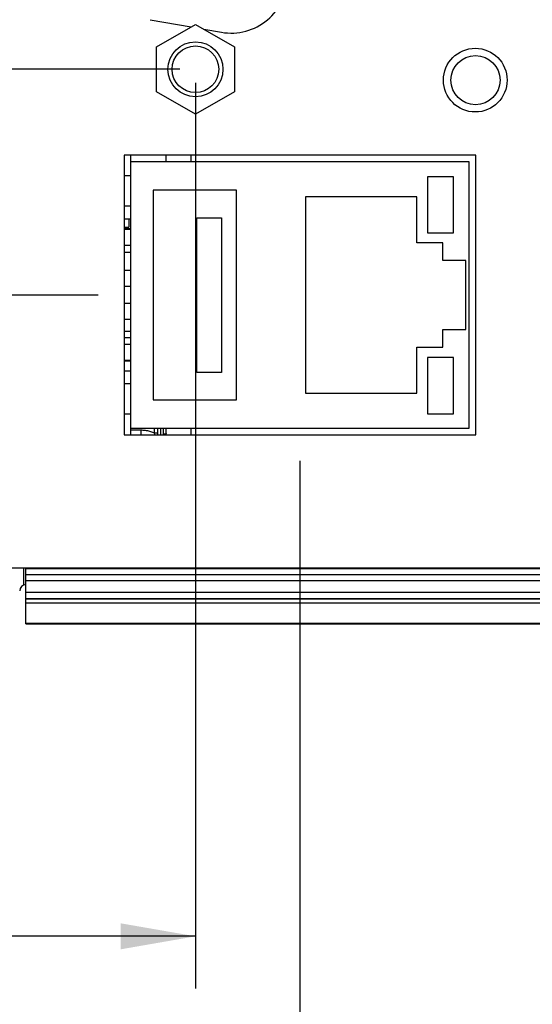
# Model space of a CAD drawing. Header units: inches. Extents: x 0 to 22, y 0 to 17.
# Tile 27 of 49: x 10.8 to 12, y 10 to 12.4. Entities that reach past the tile are written whole.
import ezdxf

# ---------------------------------------------------------------- set-up
doc = ezdxf.new("R2010")
doc.units = ezdxf.units.IN
doc.header["$LTSCALE"] = 1.21
doc.header["$MEASUREMENT"] = 0
doc.layers.get('0').update_dxf_attribs({"linetype": 'CONTINUOUS'})
doc.layers.add('DIMENSIONS', color=7, linetype='CONTINUOUS')
doc.styles.get("Standard").update_dxf_attribs({"font": 'txt', "width": 0.8})
doc.dimstyles.new('DIMSTYLE_1', dxfattribs={"dimtxt": 0.125, "dimasz": 0.18, "dimexe": 0.18, "dimexo": 0.0625, "dimgap": 0.09, "dimtad": 0, "dimtih": 1, "dimtoh": 1, "dimdec": 3, "dimzin": 4, "dimdsep": 46, "dimtxsty": 'STANDARD', "dimblk": '_FILLED', "dimblk1": '_FILLED', "dimblk2": '_FILLED', "dimcen": 0.09, "dimadec": 0, "dimazin": 0, "dimtp": 0.01, "dimtm": 0.01, "dimtfac": 1, "dimtdec": 3, "dimtofl": 0, "dimtmove": 0, "dimatfit": 3, "dimldrblk": '_FILLED', "dimfxl": 1, "dimtolj": 1, "dimtzin": 4, "dimarcsym": 0})

# ---------------------------------------------------------------- blocks, each defined once
blk = doc.blocks.new('_FILLED')
at = {"color": 0, "linetype": 'BYBLOCK'}
blk.add_solid([(0, 0), (-1, 0.174), (-1, -0.174)], dxfattribs=at)
blk = doc.blocks.new('*D12')
at = {"layer": 'DIMENSIONS', "color": 2, "linetype": 'CONTINUOUS'}
for p, q in [((8.8924, 11.7446), (8.8924, 12.1046)), ((10.9929, 11.7446), (8.7674, 11.7446)), ((9.6505, 10.9562), (8.7674, 10.9562)), ((8.8924, 10.9562), (8.8924, 10.5937)), ((8.8924, 10.5937), (8.7217, 10.5937))]:
    blk.add_line(p, q, dxfattribs=at)
at = {"layer": 'DIMENSIONS', "color": 2, "linetype": 'CONTINUOUS', "xscale": 0.18, "yscale": 0.18, "zscale": 0.18}
for p, rotation in [((8.8924, 11.7446), 270), ((8.8924, 10.9562), 90)]:
    blk.add_blockref('_FILLED', p, dxfattribs=dict(at, rotation=rotation))
at = {"layer": 'DIMENSIONS', "color": 2, "linetype": 'CONTINUOUS', "width": 0.8}
for s, p in [('[', (7.9592, 10.5312)), (']', (8.5592, 10.5312)), ('.788', (7.4342, 10.5312)), ('20.02', (8.0592, 10.5312))]:
    blk.add_text(s, height=0.125, dxfattribs=at).set_placement(p)
blk = doc.blocks.new('*D13')
at = {"layer": 'DIMENSIONS', "color": 2, "linetype": 'CONTINUOUS'}
for p, q in [((8.1424, 12.495), (7.9872, 12.495)), ((8.1424, 11.6214), (8.1424, 12.495)), ((11.1889, 12.2866), (8.0174, 12.2866)), ((8.1424, 12.2866), (8.1424, 11.6214)), ((8.1424, 10.9562), (8.1424, 11.6214)), ((9.6631, 10.9562), (8.0174, 10.9562))]:
    blk.add_line(p, q, dxfattribs=at)
at = {"layer": 'DIMENSIONS', "color": 2, "linetype": 'CONTINUOUS', "xscale": 0.18, "yscale": 0.18, "zscale": 0.18}
for p, rotation in [((8.1424, 12.2866), 90), ((8.1424, 10.9562), 270)]:
    blk.add_blockref('_FILLED', p, dxfattribs=dict(at, rotation=rotation))
at = {"layer": 'DIMENSIONS', "color": 2, "linetype": 'CONTINUOUS', "width": 0.8}
for s, p in [('1.330', (6.5997, 12.4325)), ('[', (7.2247, 12.4325)), ('33.79', (7.3247, 12.4325)), (']', (7.8247, 12.4325))]:
    blk.add_text(s, height=0.125, dxfattribs=at).set_placement(p)
blk = doc.blocks.new('*D14')
at = {"layer": 'DIMENSIONS', "color": 2, "linetype": 'CONTINUOUS'}
for p, q in [((11.4774, 11.3461), (11.4774, 9.3296)), ((9.7044, 10.9026), (9.7044, 9.3296)), ((9.7044, 9.4546), (9.3444, 9.4546)), ((11.4774, 9.4546), (11.8374, 9.4546))]:
    blk.add_line(p, q, dxfattribs=at)
at = {"layer": 'DIMENSIONS', "color": 2, "linetype": 'CONTINUOUS', "xscale": 0.18, "yscale": 0.18, "zscale": 0.18}
blk.add_blockref('_FILLED', (9.7044, 9.4546), dxfattribs=at)
at = {"layer": 'DIMENSIONS', "color": 2, "linetype": 'CONTINUOUS', "xscale": 0.18, "yscale": 0.18, "zscale": 0.18, "rotation": 180}
blk.add_blockref('_FILLED', (11.4774, 9.4546), dxfattribs=at)
at = {"layer": 'DIMENSIONS', "color": 2, "linetype": 'CONTINUOUS', "width": 0.8}
for s, p in [('1.773', (9.8478, 9.3921)), ('[', (10.4728, 9.3921)), ('45.03', (10.5728, 9.3921)), (']', (11.0728, 9.3921))]:
    blk.add_text(s, height=0.125, dxfattribs=at).set_placement(p)
blk = doc.blocks.new('*D15')
at = {"layer": 'DIMENSIONS', "color": 2, "linetype": 'CONTINUOUS'}
for p, q in [((11.2265, 12.2545), (11.2265, 10.0796)), ((9.7044, 10.9111), (9.7044, 10.0796)), ((10.4654, 10.2046), (9.6081, 10.2046)), ((9.7044, 10.2046), (10.4654, 10.2046)), ((11.2265, 10.2046), (10.4654, 10.2046))]:
    blk.add_line(p, q, dxfattribs=at)
at = {"layer": 'DIMENSIONS', "color": 2, "linetype": 'CONTINUOUS', "xscale": 0.18, "yscale": 0.18, "zscale": 0.18, "rotation": 180}
blk.add_blockref('_FILLED', (9.7044, 10.2046), dxfattribs=at)
at = {"layer": 'DIMENSIONS', "color": 2, "linetype": 'CONTINUOUS', "xscale": 0.18, "yscale": 0.18, "zscale": 0.18}
blk.add_blockref('_FILLED', (11.2265, 10.2046), dxfattribs=at)
at = {"layer": 'DIMENSIONS', "color": 2, "linetype": 'CONTINUOUS', "width": 0.8}
for s, p in [('1.522', (8.2206, 10.1421)), ('[', (8.8456, 10.1421)), ('38.66', (8.9456, 10.1421)), (']', (9.4456, 10.1421))]:
    blk.add_text(s, height=0.125, dxfattribs=at).set_placement(p)
blk = doc.blocks.new('*D16')
at = {"layer": 'DIMENSIONS', "color": 2, "linetype": 'CONTINUOUS'}
for p, q in [((12.5064, 11.5823), (12.5064, 8.5796)), ((9.7044, 10.89), (9.7044, 8.5796)), ((9.7044, 8.7046), (10.4574, 8.7046)), ((12.5064, 8.7046), (11.9074, 8.7046))]:
    blk.add_line(p, q, dxfattribs=at)
at = {"layer": 'DIMENSIONS', "color": 2, "linetype": 'CONTINUOUS', "xscale": 0.18, "yscale": 0.18, "zscale": 0.18, "rotation": 180}
blk.add_blockref('_FILLED', (9.7044, 8.7046), dxfattribs=at)
at = {"layer": 'DIMENSIONS', "color": 2, "linetype": 'CONTINUOUS', "xscale": 0.18, "yscale": 0.18, "zscale": 0.18}
blk.add_blockref('_FILLED', (12.5064, 8.7046), dxfattribs=at)
at = {"layer": 'DIMENSIONS', "color": 2, "linetype": 'CONTINUOUS', "width": 0.8}
for s, p in [('[', (11.1449, 8.6421)), (']', (11.7449, 8.6421)), ('2.802', (10.5199, 8.6421)), ('71.17', (11.2449, 8.6421))]:
    blk.add_text(s, height=0.125, dxfattribs=at).set_placement(p)

msp = doc.modelspace()

# ---------------------------------------------------------------- linework, layer by layer
at = {"color": 7, "linetype": 'CONTINUOUS'}
for p, q in [((11.1179, 12.4058), (11.2159, 12.3885)), ((11.133, 12.3406), (11.2265, 12.3946)), ((11.2265, 12.3946), (11.32, 12.3406)), ((11.2463, 12.3831), (11.2889, 12.3756)), ((11.133, 12.2326), (11.133, 12.3406)), ((11.32, 12.3406), (11.32, 12.2326)), ((11.2265, 12.1786), (11.133, 12.2326)), ((11.32, 12.2326), (11.2265, 12.1786)), ((11.8994, 12.0806), (11.0554, 12.0806)), ((11.0554, 12.0806), (11.0554, 11.4086)), ((11.0564, 11.4086), (11.0564, 12.0806)), ((11.0714, 11.4086), (11.0714, 12.0806)), ((11.8834, 12.0646), (11.0714, 12.0646)), ((11.1564, 12.0646), (11.1564, 12.0806)), ((11.2153, 12.0806), (11.2153, 12.0646)), ((11.8834, 11.4246), (11.8834, 12.0646)), ((11.8994, 11.4086), (11.8994, 12.0806)), ((11.0714, 12.0311), (11.0564, 12.0311)), ((11.8462, 12.0288), (11.7838, 12.0288)), ((11.7838, 12.0288), (11.7838, 11.8941)), ((11.8462, 11.8941), (11.8462, 12.0288)), ((11.3248, 11.9961), (11.1248, 11.9961)), ((11.1248, 11.9961), (11.1248, 11.4931)), ((11.3248, 11.4931), (11.3248, 11.9961)), ((11.7584, 11.9801), (11.4904, 11.9801)), ((11.4904, 11.9801), (11.4904, 11.5091)), ((11.7584, 11.8701), (11.7584, 11.9801)), ((11.0714, 11.9576), (11.0564, 11.9576)), ((11.0714, 11.9271), (11.0564, 11.9271)), ((11.0662, 11.9271), (11.0662, 11.9076)), ((11.23, 11.9303), (11.2891, 11.9303)), ((11.23, 11.5589), (11.23, 11.9303)), ((11.2891, 11.9303), (11.2891, 11.5589)), ((11.0564, 11.9076), (11.0662, 11.9076)), ((11.0714, 11.9036), (11.0564, 11.9036)), ((11.0714, 11.9016), (11.0564, 11.9016)), ((11.7838, 11.8941), (11.8462, 11.8941)), ((11.8204, 11.8701), (11.7584, 11.8701)), ((11.8204, 11.8271), (11.8204, 11.8701)), ((11.0714, 11.8636), (11.0564, 11.8636)), ((11.0714, 11.8471), (11.0564, 11.8471)), ((11.8754, 11.8271), (11.8204, 11.8271)), ((11.8754, 11.6621), (11.8754, 11.8271)), ((11.0714, 11.8031), (11.0564, 11.8031)), ((11.0714, 11.7651), (11.0564, 11.7651)), ((11.0714, 11.7241), (11.0564, 11.7241)), ((11.0714, 11.6861), (11.0564, 11.6861)), ((11.0564, 11.6576), (11.0714, 11.6576)), ((11.8204, 11.6621), (11.8754, 11.6621)), ((11.8204, 11.6191), (11.8204, 11.6621)), ((11.0714, 11.6421), (11.0564, 11.6421)), ((11.0714, 11.6256), (11.0564, 11.6256)), ((11.7584, 11.6191), (11.8204, 11.6191)), ((11.7584, 11.5091), (11.7584, 11.6191)), ((11.0714, 11.5876), (11.0564, 11.5876)), ((11.8462, 11.5946), (11.7838, 11.5946)), ((11.7838, 11.5946), (11.7838, 11.4596)), ((11.8462, 11.4596), (11.8462, 11.5946)), ((11.0714, 11.5856), (11.0564, 11.5856)), ((11.0714, 11.5621), (11.0564, 11.5621)), ((11.2891, 11.5589), (11.23, 11.5589)), ((11.0714, 11.5316), (11.0564, 11.5316)), ((11.1248, 11.4931), (11.3248, 11.4931)), ((11.4904, 11.5091), (11.7584, 11.5091)), ((11.0714, 11.4581), (11.0564, 11.4581)), ((11.7838, 11.4596), (11.8462, 11.4596)), ((11.0714, 11.4246), (11.8834, 11.4246)), ((11.1269, 11.4246), (11.1269, 11.4139)), ((11.1364, 11.4086), (11.1364, 11.4246)), ((11.1432, 11.4086), (11.1432, 11.4246)), ((11.1495, 11.41), (11.1495, 11.4246)), ((11.1564, 11.413), (11.1564, 11.4246)), ((11.2153, 11.4246), (11.2153, 11.4086)), ((11.0554, 11.4086), (11.8994, 11.4086)), ((11.0959, 11.4197), (11.0714, 11.4197)), ((11.1269, 11.4139), (11.1364, 11.4139)), ((10.523, 11.0896), (12.4464, 11.0896)), ((10.8143, 11.0492), (10.8143, 11.0896)), ((10.8194, 10.9546), (10.8194, 11.0896)), ((10.8194, 11.0879), (12.4725, 11.0879)), ((12.4576, 11.0729), (10.8194, 11.0729)), ((12.4575, 11.0729), (10.8194, 11.0729)), ((10.8192, 11.0492), (10.8194, 11.0492)), ((12.4576, 11.0579), (10.8194, 11.0579)), ((10.8194, 11.0308), (12.4814, 11.0308)), ((10.8194, 11.0158), (12.4814, 11.0158)), ((10.8194, 11.0153), (12.5463, 11.0153)), ((10.8194, 11.0054), (12.5463, 11.0054)), ((10.8194, 10.9562), (12.5849, 10.9562)), ((10.8194, 10.9546), (12.5864, 10.9547))]:
    msp.add_line(p, q, dxfattribs=at)
for centre, radius in [((11.2265, 12.2866), 0.066), ((11.2265, 12.2866), 0.056), ((11.8984, 12.2606), 0.0765), ((11.8989, 12.2606), 0.059)]:
    msp.add_circle(centre, radius, dxfattribs=at)
for centre, radius, start, end in [((11.3124, 12.5086), 0.135, 260, 360), ((10.8194, 11.0342), 0.015, 90.5, 180)]:
    msp.add_arc(centre, radius, start, end, dxfattribs=at)
for points, knots in [([(11.0959, 11.4086), (11.0959, 11.4092), (11.0959, 11.4106), (11.0959, 11.4127), (11.0959, 11.415), (11.0959, 11.4173), (11.0959, 11.4189), (11.0959, 11.4197)], [0, 0, 0, 0, 0.166487, 0.368564, 0.576027, 0.787105, 1, 1, 1, 1]), ([(11.1269, 11.4139), (11.1252, 11.4145), (11.1219, 11.4157), (11.1169, 11.4171), (11.1117, 11.4183), (11.1065, 11.4191), (11.1012, 11.4196), (11.0977, 11.4197), (11.0959, 11.4197)], [0, 0, 0, 0, 0.165593, 0.332147, 0.499262, 0.666541, 0.833586, 1, 1, 1, 1]), ([(11.1269, 11.4139), (11.1273, 11.4128), (11.1279, 11.411), (11.1286, 11.4092), (11.1288, 11.4086)], [0, 0, 0, 0, 0.635041, 1, 1, 1, 1]), ([(11.1564, 11.413), (11.1564, 11.4129), (11.1563, 11.4126), (11.1561, 11.4122), (11.1558, 11.4118), (11.1554, 11.4115), (11.1549, 11.4111), (11.1543, 11.4109), (11.1537, 11.4106), (11.1529, 11.4104), (11.1521, 11.4102), (11.1513, 11.4101), (11.1504, 11.41), (11.1498, 11.41), (11.1495, 11.41)], [0, 0, 0, 0, 0.049552, 0.102374, 0.161003, 0.226987, 0.301004, 0.38308, 0.472766, 0.56927, 0.671544, 0.778351, 0.888323, 1, 1, 1, 1])]:
    msp.add_open_spline(points, degree=3, knots=knots, dxfattribs=at)
for points in [[(11.1495, 11.4086), (11.1495, 11.4091), (11.1495, 11.4095), (11.1495, 11.41)], [(11.1564, 11.4086), (11.1564, 11.4101), (11.1564, 11.4115), (11.1564, 11.413)]]:
    msp.add_open_spline(points, degree=3, dxfattribs=at)

# ---------------------------------------------------------------- dimensions: what is measured, and where the dimension line sits
at = {"layer": 'DIMENSIONS', "color": 2, "linetype": 'CONTINUOUS'}
for base, p1, p2, picture, middle in [((8.1424, 12.2866), (9.6631, 10.9562), (11.1889, 12.2866), '*D13', (7.2622, 12.495)), ((8.8924, 11.7446), (9.6505, 10.9562), (10.9929, 11.7446), '*D12', (8.0467, 10.5937))]:
    dim = msp.add_linear_dim(base=base, p1=p1, p2=p2, angle=90, dimstyle='DIMSTYLE_1', dxfattribs=at)
    dim.commit()
    dim.dimension.update_dxf_attribs({"geometry": picture, "text_midpoint": middle, "dimtype": 160})
for base, p1, p2, picture, middle in [((11.2265, 10.2046), (9.7044, 10.9111), (11.2265, 12.2545), '*D15', (8.8831, 10.2046)), ((12.5064, 8.7046), (9.7044, 10.89), (12.5064, 11.5823), '*D16', (11.1824, 8.7046)), ((11.4774, 9.4546), (9.7044, 10.9026), (11.4774, 11.3461), '*D14', (10.5103, 9.4546))]:
    dim = msp.add_linear_dim(base=base, p1=p1, p2=p2, dimstyle='DIMSTYLE_1', dxfattribs=at)
    dim.commit()
    dim.dimension.update_dxf_attribs({"geometry": picture, "text_midpoint": middle, "dimtype": 160})

doc.saveas('drawing.dxf')
